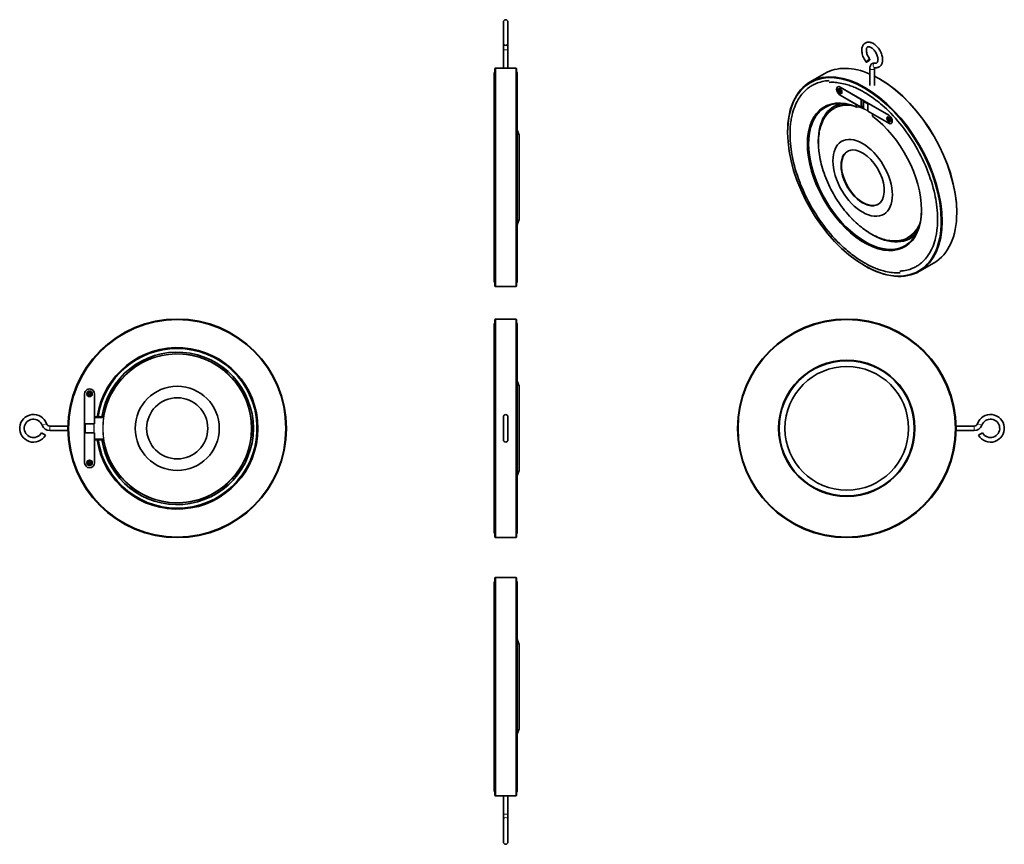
# Model space of a CAD drawing. Extents: x 1606 to 2462, y 125 to 842.
import ezdxf

# ---------------------------------------------------------------- set-up
doc = ezdxf.new("R2010")
doc.units = 0

msp = doc.modelspace()

# ---------------------------------------------------------------- linework, layer by layer
at = {"color": 7, "lineweight": 35}
for p, q in [((2026.28, 840), (2026.28, 821.36)), ((2030.28, 840), (2030.28, 821.36)), ((2030.28, 840), (2030.28, 820.57)), ((2026.28, 815.86), (2026.28, 800)), ((2030.28, 815.86), (2030.28, 800)), ((2018.78, 705), (2018.78, 799.5)), ((2019.28, 705), (2019.28, 800)), ((2019.28, 800), (2037.28, 800)), ((2037.28, 705), (2037.28, 800)), ((2037.78, 705), (2037.78, 799.5)), ((2344.99, 799.81), (2344.99, 784.83)), ((2348.99, 799.81), (2348.99, 784.83)), ((2018.28, 784.64), (2018.28, 795.75)), ((2038.28, 746.4), (2038.28, 795.75)), ((2305.85, 795.24), (2293.12, 787.9)), ((2018.28, 614.25), (2018.28, 784.64)), ((2038.28, 614.25), (2038.28, 784.64)), ((2319.06, 783.4), (2361.49, 758.9)), ((2319.06, 783.4), (2337.44, 772.78)), ((2333.2, 768.29), (2319.06, 776.46)), ((2337.44, 765.84), (2319.06, 776.46)), ((2343.1, 769.52), (2361.49, 758.9)), ((2361.49, 751.96), (2343.1, 762.58)), ((2361.49, 751.96), (2347.34, 760.13)), ((2040.03, 668.41), (2040.03, 737.11)), ((2018.78, 610.5), (2018.78, 705)), ((2019.28, 610), (2019.28, 705)), ((2037.28, 610), (2037.28, 705)), ((2037.78, 610.5), (2037.78, 705)), ((2038.28, 625.36), (2038.28, 663.6)), ((2400.86, 630.7), (2388.13, 623.35)), ((2019.28, 610), (2037.28, 610)), ((2018.28, 443.29), (2018.28, 577.55)), ((2018.78, 392.3), (2018.78, 581.3)), ((2019.28, 391.8), (2019.28, 581.8)), ((2019.28, 581.8), (2037.28, 581.8)), ((2037.28, 391.8), (2037.28, 581.8)), ((2037.78, 392.3), (2037.78, 581.3)), ((2038.28, 443.29), (2038.28, 577.55)), ((2018.28, 396.05), (2018.28, 530.31)), ((2040.03, 469.26), (2040.03, 523.39)), ((1662.14, 456.8), (1662.14, 516.8)), ((1662.14, 490.8), (1662.14, 516.8)), ((1670.64, 516.8), (1670.64, 496.8)), ((1670.64, 516.8), (1670.64, 490.8)), ((2026.28, 496.8), (2026.28, 476.8)), ((2030.28, 496.8), (2030.28, 476.8)), ((1631.79, 488.8), (1647.66, 488.8)), ((2435.75, 488.8), (2419.87, 488.8)), ((1631.79, 484.8), (1647.66, 484.8)), ((1662.14, 456.8), (1662.14, 482.8)), ((1670.64, 482.8), (1670.64, 456.8)), ((2435.75, 484.8), (2419.87, 484.8)), ((1670.64, 476.8), (1670.64, 456.8)), ((2040.03, 450.21), (2040.03, 469.26)), ((2038.28, 396.05), (2038.28, 443.29)), ((2019.28, 391.8), (2037.28, 391.8)), ((2018.28, 182.63), (2018.28, 353.02)), ((2018.78, 262.27), (2018.78, 356.77)), ((2019.28, 262.27), (2019.28, 357.27)), ((2019.28, 357.27), (2037.28, 357.27)), ((2037.28, 262.27), (2037.28, 357.27)), ((2037.78, 262.27), (2037.78, 356.77)), ((2038.28, 341.91), (2038.28, 353.02)), ((2018.28, 171.52), (2018.28, 341.91)), ((2038.28, 171.52), (2038.28, 341.91)), ((2040.03, 225.68), (2040.03, 294.38)), ((2018.78, 167.77), (2018.78, 262.27)), ((2019.28, 167.27), (2019.28, 262.27)), ((2037.28, 167.27), (2037.28, 262.27)), ((2037.78, 167.77), (2037.78, 262.27)), ((2019.28, 167.27), (2037.28, 167.27)), ((2026.28, 151.41), (2026.28, 167.27)), ((2030.28, 151.41), (2030.28, 167.27)), ((2026.28, 127.27), (2026.28, 146.7)), ((2026.28, 127.27), (2026.28, 145.91)), ((2030.28, 127.27), (2030.28, 146.7))]:
    msp.add_line(p, q, dxfattribs=at)
at = {"color": 7, "lineweight": 35, "ltscale": 0.038919}
msp.add_line((2026.28, 821.35), (2026.28, 820.57), dxfattribs=at)
at = {"color": 7, "lineweight": 35, "ltscale": 0.235703}
for p, q in [((2026.28, 820.57), (2026.28, 815.86)), ((2030.28, 820.57), (2030.28, 815.86)), ((2026.28, 146.7), (2026.28, 151.41)), ((2030.28, 146.7), (2030.28, 151.41))]:
    msp.add_line(p, q, dxfattribs=at)
at = {"color": 7, "lineweight": 13, "ltscale": 0.1}
for p, q in [((2026.28, 815.86), (2028.28, 815.86)), ((2028.28, 815.86), (2030.28, 815.86)), ((2028.28, 151.41), (2026.28, 151.41)), ((2030.28, 151.41), (2028.28, 151.41))]:
    msp.add_line(p, q, dxfattribs=at)
at = {"color": 7, "lineweight": 35, "ltscale": 0.035355}
for p, q in [((2018.78, 799.5), (2019.28, 800)), ((2037.78, 799.5), (2037.28, 800)), ((2018.78, 610.5), (2019.28, 610)), ((2037.78, 610.5), (2037.28, 610)), ((2018.78, 581.3), (2019.28, 581.8)), ((2037.28, 581.8), (2037.78, 581.3)), ((2018.78, 392.3), (2019.28, 391.8)), ((2037.28, 391.8), (2037.78, 392.3)), ((2018.78, 356.77), (2019.28, 357.27)), ((2037.78, 356.77), (2037.28, 357.27)), ((2018.78, 167.77), (2019.28, 167.27)), ((2037.78, 167.77), (2037.28, 167.27))]:
    msp.add_line(p, q, dxfattribs=at)
at = {"color": 7, "lineweight": 35, "ltscale": 0.020413}
for p, q in [((2353.71, 790.34), (2353.35, 790.54)), ((2273.45, 744.41), (2273.45, 744))]:
    msp.add_line(p, q, dxfattribs=at)
at = {"color": 7, "lineweight": 35, "ltscale": 0.036742}
for p, q in [((2318.21, 780.66), (2318.85, 780.29)), ((2318.85, 779.8), (2318.21, 780.17)), ((2361.45, 755.41), (2360.81, 755.78)), ((2361.7, 755.55), (2362.33, 755.19)), ((2362.33, 754.7), (2361.7, 755.06))]:
    msp.add_line(p, q, dxfattribs=at)
at = {"color": 7, "lineweight": 35, "ltscale": 0.024493}
for p, q in [((2318.21, 780.17), (2318.21, 780.66)), ((2319.91, 779.68), (2319.91, 779.19))]:
    msp.add_line(p, q, dxfattribs=at)
at = {"color": 7, "lineweight": 35, "ltscale": 0.010205}
for p, q in [((2318.21, 780.17), (2318.39, 780.27)), ((2361.27, 755.8), (2361.45, 755.9)), ((2361.27, 754.57), (2361.45, 754.68))]:
    msp.add_line(p, q, dxfattribs=at)
at = {"color": 7, "lineweight": 35, "ltscale": 0.014288}
for p, q in [((2318.39, 780.27), (2318.39, 780.56)), ((2319.27, 779.03), (2319.02, 779.17)), ((2360.81, 755.78), (2360.81, 756.06))]:
    msp.add_line(p, q, dxfattribs=at)
at = {"color": 7, "lineweight": 35, "ltscale": 0.036743}
for p, q in [((2319.02, 779.91), (2318.39, 780.27)), ((2318.85, 780.29), (2318.85, 781.03)), ((2318.85, 779.07), (2318.85, 779.8)), ((2319.02, 779.17), (2319.02, 779.91)), ((2319.27, 780.78), (2319.27, 780.05)), ((2319.27, 780.05), (2319.91, 779.68)), ((2319.91, 779.19), (2319.27, 779.56)), ((2319.27, 779.56), (2319.27, 778.82)), ((2360.64, 756.17), (2361.27, 755.8)), ((2361.27, 755.31), (2360.64, 755.68)), ((2361.27, 755.8), (2361.27, 756.53)), ((2361.45, 754.68), (2361.45, 755.41)), ((2361.7, 756.29), (2361.7, 755.55))]:
    msp.add_line(p, q, dxfattribs=at)
at = {"color": 7, "lineweight": 35, "ltscale": 0.024494}
for p, q in [((2318.85, 781.03), (2319.27, 780.78)), ((2319.27, 778.82), (2318.85, 779.07)), ((2361.27, 756.53), (2361.7, 756.29)), ((2361.7, 754.33), (2361.27, 754.57))]:
    msp.add_line(p, q, dxfattribs=at)
at = {"color": 7, "lineweight": 35, "ltscale": 0.010208}
for p, q in [((2318.85, 780.29), (2319.02, 780.4)), ((2360.64, 755.68), (2360.81, 755.78))]:
    msp.add_line(p, q, dxfattribs=at)
at = {"color": 7, "lineweight": 35, "ltscale": 0.010206}
for p, q in [((2318.85, 779.8), (2319.02, 779.91)), ((2319.27, 779.56), (2319.45, 779.66)), ((2318.85, 779.07), (2319.02, 779.17)), ((2361.7, 755.06), (2361.87, 755.17))]:
    msp.add_line(p, q, dxfattribs=at)
at = {"color": 7, "lineweight": 35, "ltscale": 0.026535}
for p, q in [((2319.02, 780.4), (2319.02, 780.93)), ((2361.45, 755.9), (2361.45, 756.43))]:
    msp.add_line(p, q, dxfattribs=at)
at = {"color": 7, "lineweight": 35, "ltscale": 0.010874}
msp.add_line((2319.25, 781.59), (2319.06, 781.7), dxfattribs=at)
at = {"color": 7, "lineweight": 35, "ltscale": 0.026537}
msp.add_line((2319.91, 779.4), (2319.45, 779.66), dxfattribs=at)
at = {"color": 7, "lineweight": 35, "ltscale": 0.010873}
for p, q in [((2320.6, 779.26), (2320.6, 779.04)), ((2363.02, 754.76), (2363.02, 754.54))]:
    msp.add_line(p, q, dxfattribs=at)
at = {"color": 7, "lineweight": 35, "ltscale": 0.347012}
for p, q in [((2337.44, 772.78), (2337.44, 765.84)), ((2343.1, 769.52), (2343.1, 762.58))]:
    msp.add_line(p, q, dxfattribs=at)
at = {"color": 7, "lineweight": 35, "ltscale": 0.244949}
msp.add_line((2339.21, 771.76), (2339.21, 766.86), dxfattribs=at)
at = {"color": 7, "lineweight": 35, "ltscale": 0.224536}
msp.add_line((2339.21, 771.11), (2343.1, 768.86), dxfattribs=at)
at = {"color": 7, "lineweight": 35, "ltscale": 0.291873}
msp.add_line((2339.32, 765.21), (2339.32, 771.05), dxfattribs=at)
at = {"color": 7, "lineweight": 13, "ltscale": 0.294861}
msp.add_line((2339.39, 765.11), (2339.39, 771), dxfattribs=at)
at = {"color": 7, "lineweight": 35, "ltscale": 0.046944}
msp.add_line((2314.61, 765.37), (2313.8, 764.9), dxfattribs=at)
at = {"color": 7, "lineweight": 35, "ltscale": 0.102393}
for p, q in [((2333.2, 768.29), (2333.2, 766.24)), ((2347.34, 760.13), (2347.34, 758.08))]:
    msp.add_line(p, q, dxfattribs=at)
at = {"color": 7, "lineweight": 35, "ltscale": 0.032261}
msp.add_line((2333.76, 765.92), (2333.2, 766.24), dxfattribs=at)
at = {"color": 7, "lineweight": 35, "ltscale": 0.142397}
msp.add_line((2336.57, 766.35), (2333.76, 765.92), dxfattribs=at)
at = {"color": 7, "lineweight": 35, "ltscale": 0.102062}
msp.add_line((2339.21, 766.86), (2337.44, 765.84), dxfattribs=at)
at = {"color": 7, "lineweight": 35, "ltscale": 0.018946}
msp.add_line((2339.32, 766.76), (2338.94, 766.71), dxfattribs=at)
at = {"color": 7, "lineweight": 13, "ltscale": 0.008971}
msp.add_line((2339.32, 765.21), (2339.16, 765.12), dxfattribs=at)
at = {"color": 7, "lineweight": 35, "ltscale": 0.024496}
for p, q in [((2360.64, 755.68), (2360.64, 756.17)), ((2362.33, 755.19), (2362.33, 754.7))]:
    msp.add_line(p, q, dxfattribs=at)
at = {"color": 7, "lineweight": 35, "ltscale": 0.010207}
msp.add_line((2361.27, 755.31), (2361.45, 755.41), dxfattribs=at)
at = {"color": 7, "lineweight": 35, "ltscale": 0.03674}
for p, q in [((2361.27, 754.57), (2361.27, 755.31)), ((2361.7, 755.06), (2361.7, 754.33))]:
    msp.add_line(p, q, dxfattribs=at)
at = {"color": 7, "lineweight": 35, "ltscale": 0.014289}
msp.add_line((2361.7, 754.53), (2361.45, 754.68), dxfattribs=at)
at = {"color": 7, "lineweight": 35, "ltscale": 0.010875}
msp.add_line((2361.67, 757.1), (2361.49, 757.21), dxfattribs=at)
at = {"color": 7, "lineweight": 35, "ltscale": 0.026534}
msp.add_line((2362.33, 754.9), (2361.87, 755.17), dxfattribs=at)
at = {"color": 7, "lineweight": 35, "ltscale": 0.255834}
msp.add_line((2040.03, 741.59), (2038.28, 746.4), dxfattribs=at)
at = {"color": 7, "lineweight": 35, "ltscale": 0.223953}
for p, q in [((2040.03, 737.11), (2040.03, 741.59)), ((2040.03, 294.38), (2040.03, 298.86))]:
    msp.add_line(p, q, dxfattribs=at)
at = {"color": 7, "lineweight": 35, "ltscale": 0.255835}
msp.add_line((2040.03, 668.41), (2038.28, 663.6), dxfattribs=at)
at = {"color": 7, "lineweight": 35, "ltscale": 0.020412}
for p, q in [((2420.53, 674.6), (2420.53, 674.19)), ((2340.27, 628.26), (2340.63, 628.06))]:
    msp.add_line(p, q, dxfattribs=at)
at = {"color": 7, "lineweight": 35, "ltscale": 0.046945}
msp.add_line((2379.37, 653.22), (2378.55, 652.76), dxfattribs=at)
at = {"color": 7, "lineweight": 35, "ltscale": 0.25583}
for p, q in [((2040.03, 523.39), (2038.28, 528.2)), ((2040.03, 450.21), (2038.28, 445.4)), ((2040.03, 298.86), (2038.28, 303.67)), ((2040.03, 225.68), (2038.28, 220.87))]:
    msp.add_line(p, q, dxfattribs=at)
at = {"color": 7, "lineweight": 35, "ltscale": 0.045}
for p, q in [((1665.19, 517.1), (1666.09, 517.1)), ((1666.09, 516.5), (1665.19, 516.5)), ((1666.09, 517.1), (1666.09, 518)), ((1666.09, 515.6), (1666.09, 516.5)), ((1666.69, 518), (1666.69, 517.1)), ((1666.69, 517.1), (1667.59, 517.1)), ((1666.69, 516.5), (1666.69, 515.6)), ((1667.59, 516.5), (1666.69, 516.5)), ((1665.19, 457.1), (1666.09, 457.1)), ((1666.09, 456.5), (1665.19, 456.5)), ((1666.09, 457.1), (1666.09, 458)), ((1666.09, 455.6), (1666.09, 456.5)), ((1666.69, 458), (1666.69, 457.1)), ((1666.69, 457.1), (1667.59, 457.1)), ((1666.69, 456.5), (1666.69, 455.6)), ((1667.59, 456.5), (1666.69, 456.5))]:
    msp.add_line(p, q, dxfattribs=at)
at = {"color": 7, "lineweight": 35, "ltscale": 0.03}
for p, q in [((1665.19, 516.5), (1665.19, 517.1)), ((1666.09, 518), (1666.69, 518)), ((1666.69, 515.6), (1666.09, 515.6)), ((1667.59, 517.1), (1667.59, 516.5)), ((1665.19, 456.5), (1665.19, 457.1)), ((1666.09, 458), (1666.69, 458)), ((1666.69, 455.6), (1666.09, 455.6)), ((1667.59, 457.1), (1667.59, 456.5))]:
    msp.add_line(p, q, dxfattribs=at)
at = {"color": 7, "lineweight": 35, "ltscale": 0.125405}
for p, q in [((1670.64, 496.8), (1673.15, 496.8)), ((1670.64, 476.8), (1673.15, 476.8))]:
    msp.add_line(p, q, dxfattribs=at)
at = {"color": 7, "lineweight": 35, "ltscale": 0.039716}
for p, q in [((1673.95, 496.8), (1673.15, 496.8)), ((1673.95, 476.8), (1673.15, 476.8))]:
    msp.add_line(p, q, dxfattribs=at)
at = {"color": 7, "lineweight": 35, "ltscale": 0.160332}
for p, q in [((1677.15, 496.8), (1673.95, 496.8)), ((1677.15, 476.8), (1673.95, 476.8))]:
    msp.add_line(p, q, dxfattribs=at)
at = {"color": 7, "lineweight": 13, "ltscale": 0.012388}
for p, q in [((1678.66, 496.72), (1678.9, 496.76)), ((1678.66, 476.88), (1678.9, 476.84))]:
    msp.add_line(p, q, dxfattribs=at)
at = {"color": 7, "lineweight": 35, "ltscale": 0.333339}
msp.add_line((2026.28, 496.8), (2026.28, 490.13), dxfattribs=at)
at = {"color": 7, "lineweight": 13, "ltscale": 0.2}
for p, q in [((1625.19, 489.47), (1628.96, 490.8)), ((1631.79, 484.8), (1631.79, 488.8)), ((2435.75, 488.8), (2435.75, 484.8)), ((2438.58, 490.8), (2442.35, 489.47))]:
    msp.add_line(p, q, dxfattribs=at)
at = {"color": 7, "lineweight": 35, "ltscale": 0.425}
for p, q in [((1662.14, 490.8), (1670.64, 490.8)), ((1662.14, 482.8), (1670.64, 482.8))]:
    msp.add_line(p, q, dxfattribs=at)
at = {"color": 7, "lineweight": 35, "ltscale": 0.4}
for p, q in [((1662.39, 482.8), (1662.39, 490.8)), ((1662.64, 482.8), (1662.64, 490.8))]:
    msp.add_line(p, q, dxfattribs=at)
at = {"color": 7, "lineweight": 13, "ltscale": 0.4}
for p, q in [((1670.02, 490.8), (1670.02, 482.8)), ((1670.27, 490.8), (1670.27, 482.8))]:
    msp.add_line(p, q, dxfattribs=at)
at = {"color": 7, "lineweight": 35, "ltscale": 0.376295}
for p, q in [((1678.17, 496.3), (1670.64, 496.3)), ((1678.17, 477.3), (1670.64, 477.3))]:
    msp.add_line(p, q, dxfattribs=at)
at = {"color": 7, "lineweight": 13, "ltscale": 0.376295}
for p, q in [((1678.17, 496.05), (1670.64, 496.05)), ((1678.17, 477.55), (1670.64, 477.55))]:
    msp.add_line(p, q, dxfattribs=at)
at = {"color": 7, "lineweight": 13, "ltscale": 0.0125}
for p, q in [((1678.17, 496.3), (1678.17, 496.05)), ((1678.17, 477.55), (1678.17, 477.3))]:
    msp.add_line(p, q, dxfattribs=at)
at = {"color": 7, "lineweight": 13, "ltscale": 0.012459}
for p, q in [((1678.54, 496.15), (1678.42, 496.37)), ((1678.42, 477.23), (1678.54, 477.45))]:
    msp.add_line(p, q, dxfattribs=at)
at = {"color": 7, "lineweight": 13, "ltscale": 0.000111}
msp.add_line((2026.28, 490.13), (2026.28, 490.13), dxfattribs=at)
at = {"color": 7, "lineweight": 35, "ltscale": 0.167767}
msp.add_line((2026.28, 486.78), (2026.28, 490.13), dxfattribs=at)
at = {"color": 7, "lineweight": 35, "ltscale": 0.2}
msp.add_line((1624.55, 482.77), (1628.01, 480.75), dxfattribs=at)
at = {"color": 7, "lineweight": 35, "ltscale": 0.000171}
msp.add_line((2026.28, 481.76), (2026.28, 481.77), dxfattribs=at)
at = {"color": 7, "lineweight": 35, "ltscale": 0.248134}
msp.add_line((2026.28, 476.8), (2026.28, 481.76), dxfattribs=at)
at = {"color": 7, "lineweight": 35, "ltscale": 0.199998}
msp.add_line((2439.53, 480.75), (2442.98, 482.77), dxfattribs=at)
at = {"color": 7, "lineweight": 35, "ltscale": 0.000227}
msp.add_line((2026.28, 145.91), (2026.28, 145.91), dxfattribs=at)
at = {"color": 7, "lineweight": 35}
for points in [[(2340.99, 821.75), (2341.53, 822.03), (2342.04, 822.22), (2342.64, 822.37), (2343.25, 822.46), (2343.79, 822.49), (2344.33, 822.47), (2344.91, 822.4), (2345.49, 822.28), (2346.2, 822.08), (2346.78, 821.86), (2347.45, 821.55), (2348.13, 821.18), (2348.78, 820.76), (2349.39, 820.31), (2350.2, 819.64), (2350.86, 819.02), (2351.62, 818.19), (2352.35, 817.31), (2353.02, 816.37), (2353.64, 815.39), (2354.2, 814.37), (2354.69, 813.33), (2355.12, 812.26), (2355.47, 811.18), (2355.68, 810.37), (2355.85, 809.57), (2355.99, 808.59), (2356.05, 807.65), (2356.05, 806.79), (2356, 806.12), (2355.9, 805.45), (2355.76, 804.83), (2355.58, 804.22), (2355.33, 803.6), (2355.05, 803.07), (2354.73, 802.57), (2354.4, 802.14), (2354.1, 801.82), (2353.7, 801.46), (2353.23, 801.12), (2352.99, 800.97)], [(2341.87, 805.12), (2341.17, 806.04), (2340.54, 807.01), (2339.96, 808.02), (2339.44, 809.05), (2338.99, 810.11), (2338.62, 811.18), (2338.32, 812.26), (2338.15, 813.06), (2338.01, 813.97), (2337.94, 814.81), (2337.92, 815.63), (2337.96, 816.44), (2338.07, 817.23), (2338.24, 817.99), (2338.48, 818.71), (2338.72, 819.26), (2338.97, 819.72), (2339.25, 820.15), (2339.66, 820.67), (2340.06, 821.08), (2340.51, 821.44), (2340.99, 821.75)], [(2344.99, 807.61), (2344.45, 808.34), (2343.94, 809.1), (2343.47, 809.92), (2343.08, 810.72), (2342.72, 811.55), (2342.43, 812.38), (2342.21, 813.2), (2342.05, 813.98), (2341.95, 814.78), (2341.92, 815.54), (2341.95, 816.14), (2342.05, 816.73), (2342.18, 817.19), (2342.35, 817.58), (2342.53, 817.87), (2342.74, 818.11), (2342.99, 818.29)], [(2342.99, 818.29), (2343.27, 818.41), (2343.61, 818.48), (2343.96, 818.49), (2344.37, 818.43), (2344.8, 818.33), (2345.28, 818.15), (2345.8, 817.9), (2346.39, 817.54), (2346.99, 817.12), (2347.58, 816.62), (2348.17, 816.04), (2348.75, 815.4), (2349.31, 814.7), (2349.83, 813.95), (2350.31, 813.16), (2350.74, 812.35), (2351.11, 811.52), (2351.43, 810.69), (2351.69, 809.86), (2351.87, 809.06), (2352, 808.28), (2352.06, 807.53), (2352.05, 806.92), (2351.99, 806.33), (2351.89, 805.82), (2351.73, 805.36), (2351.56, 805.02), (2351.37, 804.76), (2351.14, 804.54), (2350.99, 804.43)], [(2347.03, 803.84), (2346.61, 803.55), (2346.24, 803.23), (2345.89, 802.82), (2345.62, 802.4), (2345.39, 801.94), (2345.22, 801.45), (2345.09, 800.91), (2345.01, 800.29), (2344.99, 799.81)], [(2349.68, 804.27), (2349.16, 804.33), (2348.66, 804.33), (2348.14, 804.26), (2347.63, 804.11), (2347.16, 803.91), (2347.03, 803.84)], [(2349.1, 800.43), (2349.01, 800.15), (2348.99, 799.81)], [(2352.99, 800.97), (2352.46, 800.7), (2351.94, 800.51), (2351.31, 800.34), (2350.73, 800.26), (2350.1, 800.23), (2349.47, 800.27), (2349.01, 800.33)], [(2350.99, 804.43), (2350.71, 804.31), (2350.39, 804.24), (2350.02, 804.24), (2349.68, 804.27)], [(2371.25, 621.99), (2369.96, 621.94), (2368.65, 621.93), (2367.32, 621.97), (2365.99, 622.05), (2364.58, 622.18), (2363.16, 622.35), (2361.62, 622.59), (2360.06, 622.88), (2358.5, 623.23), (2356.92, 623.62), (2355.79, 623.94), (2354.66, 624.28), (2353.57, 624.62), (2352.49, 625), (2351.4, 625.39), (2350.3, 625.81), (2349.21, 626.25), (2348.11, 626.71), (2347.01, 627.2), (2345.06, 628.12), (2343.33, 628.99), (2341.54, 629.95), (2339.75, 630.96), (2337.97, 632.03), (2335.97, 633.29), (2333.77, 634.77), (2331.58, 636.33), (2329.4, 637.97), (2328.31, 638.81), (2326.96, 639.9), (2325.61, 641.02), (2324.27, 642.17), (2322.14, 644.06), (2320.56, 645.53), (2318.73, 647.29), (2316.66, 649.36), (2314.62, 651.5), (2312.61, 653.7), (2310.63, 655.97), (2308.69, 658.28), (2306.78, 660.66), (2304.92, 663.08), (2303.09, 665.56), (2301.31, 668.08), (2299.57, 670.64), (2297.88, 673.25), (2296.24, 675.89), (2294.65, 678.57), (2293.11, 681.27), (2291.63, 684.01), (2290.2, 686.77), (2288.83, 689.55), (2287.52, 692.35), (2286.27, 695.17), (2285.09, 697.99), (2283.97, 700.83), (2282.91, 703.67), (2281.92, 706.52), (2281, 709.36), (2280.15, 712.2), (2279.36, 715.03), (2278.65, 717.85), (2278.08, 720.35), (2277.61, 722.57), (2277.19, 724.8), (2276.81, 727.02), (2276.49, 729.22), (2276.17, 731.67), (2275.9, 734.36), (2275.7, 737.01), (2275.58, 739.63), (2275.54, 740.92), (2275.53, 742.54), (2275.54, 744.14), (2275.59, 745.72), (2275.66, 747.28), (2275.79, 749.1), (2275.95, 750.88), (2276.09, 752.07), (2276.25, 753.25), (2276.42, 754.42), (2276.61, 755.56), (2276.82, 756.7), (2277.05, 757.82), (2277.3, 758.93), (2277.76, 760.74), (2278.32, 762.68), (2278.94, 764.56), (2279.62, 766.38), (2279.98, 767.27), (2280.36, 768.15), (2280.93, 769.38), (2281.74, 770.98), (2282.61, 772.53), (2283.54, 774.02), (2284.02, 774.74), (2284.96, 776.05), (2285.89, 777.23), (2286.85, 778.36), (2287.86, 779.43), (2288.37, 779.95), (2289.29, 780.81), (2290.07, 781.49), (2290.86, 782.15), (2291.67, 782.77), (2292.5, 783.37), (2293.18, 783.83), (2293.87, 784.27), (2294.56, 784.69), (2295.27, 785.09), (2296.13, 785.54), (2297, 785.97), (2298.24, 786.52), (2299.5, 787.02), (2300.79, 787.46), (2302.1, 787.85), (2303.5, 788.21), (2304.93, 788.5), (2306.38, 788.74), (2307.86, 788.92), (2308.75, 789), (2309.64, 789.06)], [(2309.72, 787.56), (2310.97, 787.61), (2312.23, 787.61), (2313.51, 787.58), (2314.8, 787.5), (2316.16, 787.38), (2317.54, 787.21), (2319.03, 786.98), (2320.53, 786.69), (2322.05, 786.36), (2323.59, 785.98), (2324.69, 785.67), (2325.8, 785.34), (2326.85, 785), (2327.91, 784.64), (2328.98, 784.25), (2330.04, 783.84), (2331.12, 783.41), (2332.19, 782.96), (2333.27, 782.48), (2335.18, 781.58), (2336.88, 780.72), (2338.63, 779.78), (2340.39, 778.79), (2342.15, 777.74), (2344.11, 776.49), (2346.27, 775.04), (2348.44, 773.51), (2350.59, 771.89), (2351.66, 771.05), (2352.99, 769.98), (2354.32, 768.88), (2355.65, 767.75), (2357.75, 765.88), (2359.31, 764.43), (2361.12, 762.69), (2363.16, 760.64), (2365.18, 758.52), (2367.17, 756.34), (2369.12, 754.1), (2371.05, 751.81), (2372.93, 749.46), (2374.78, 747.06), (2376.59, 744.61), (2378.36, 742.11), (2380.08, 739.57), (2381.75, 736.99), (2383.38, 734.38), (2384.95, 731.72), (2386.48, 729.04), (2387.95, 726.33), (2389.36, 723.6), (2390.71, 720.85), (2392.01, 718.07), (2393.25, 715.28), (2394.42, 712.49), (2395.53, 709.68), (2396.57, 706.87), (2397.55, 704.05), (2398.47, 701.24), (2399.31, 698.43), (2400.08, 695.63), (2400.79, 692.85), (2401.36, 690.37), (2401.82, 688.18), (2402.23, 685.98), (2402.6, 683.79), (2402.93, 681.62), (2403.23, 679.2), (2403.5, 676.56), (2403.7, 673.94), (2403.82, 671.37), (2403.85, 670.09), (2403.87, 668.51), (2403.85, 666.94), (2403.81, 665.39), (2403.68, 662.96), (2403.54, 661.19), (2403.32, 659.15), (2403.17, 658), (2403, 656.87), (2402.81, 655.74), (2402.6, 654.63), (2402.38, 653.54), (2402.14, 652.46), (2401.69, 650.69), (2401.15, 648.81), (2400.55, 646.98), (2399.89, 645.22), (2399.17, 643.51), (2398.62, 642.32), (2397.83, 640.77), (2396.99, 639.28), (2396.1, 637.85), (2395.17, 636.48), (2394.3, 635.33), (2393.39, 634.22), (2392.45, 633.17), (2391.47, 632.17), (2390.6, 631.34), (2389.86, 630.69), (2389.1, 630.07), (2388.33, 629.47), (2387.54, 628.91), (2386.89, 628.47), (2386.24, 628.06), (2385.58, 627.66), (2384.91, 627.27), (2384.09, 626.84), (2383.26, 626.43), (2382.08, 625.91), (2380.88, 625.44), (2379.65, 625.01), (2378.4, 624.64), (2377.06, 624.3), (2375.69, 624.02), (2374.3, 623.79), (2372.89, 623.62), (2372.04, 623.54), (2371.17, 623.48)], [(2367.98, 649.72), (2366.98, 649.68), (2365.82, 649.69), (2364.65, 649.74), (2363.46, 649.83), (2362.26, 649.98), (2360.78, 650.21), (2359.28, 650.52), (2357.77, 650.9), (2356.24, 651.34), (2354.71, 651.85), (2353.17, 652.42), (2351.61, 653.06), (2350.06, 653.77), (2348.49, 654.54), (2346.93, 655.37), (2345.37, 656.26), (2343.8, 657.22), (2343.09, 657.67), (2341.71, 658.59), (2340.34, 659.56), (2338.97, 660.57), (2337.6, 661.63), (2336.07, 662.87), (2334.55, 664.16), (2333.05, 665.51), (2331.56, 666.9), (2330.09, 668.35), (2328.63, 669.84), (2327.2, 671.38), (2325.79, 672.96), (2324.4, 674.58), (2323.04, 676.24), (2321.7, 677.94), (2320.39, 679.67), (2319.12, 681.44), (2317.87, 683.24), (2316.66, 685.07), (2315.48, 686.93), (2314.33, 688.81), (2313.23, 690.72), (2312.16, 692.64), (2311.13, 694.59), (2310.14, 696.55), (2309.19, 698.53), (2308.29, 700.51), (2307.42, 702.51), (2306.61, 704.51), (2305.84, 706.52), (2305.11, 708.54), (2304.44, 710.55), (2303.81, 712.56), (2303.23, 714.57), (2302.7, 716.57), (2302.22, 718.56), (2301.79, 720.54), (2301.42, 722.5), (2301.09, 724.45), (2300.82, 726.39), (2300.66, 727.74), (2300.52, 729.08), (2300.41, 730.42), (2300.33, 731.74), (2300.26, 733.89), (2300.25, 735.7), (2300.29, 737.48), (2300.39, 739.23), (2300.55, 740.94), (2300.75, 742.62), (2301.01, 744.25), (2301.32, 745.85), (2301.69, 747.4), (2302.1, 748.91), (2302.57, 750.37), (2303.09, 751.79), (2303.66, 753.15), (2304.05, 754), (2304.47, 754.83), (2304.9, 755.64), (2305.35, 756.42), (2305.89, 757.27), (2306.44, 758.09), (2307.26, 759.19), (2308.12, 760.22), (2309.03, 761.2), (2309.98, 762.11), (2310.88, 762.89), (2311.82, 763.61), (2312.79, 764.29), (2313.8, 764.9)], [(2339.29, 765.08), (2339.31, 765.12), (2339.32, 765.21)]]:
    msp.add_lwpolyline(points, dxfattribs=at)
at = {"color": 7, "lineweight": 13}
for points in [[(2339.16, 765.12), (2339.07, 765.06), (2338.98, 764.97), (2338.83, 764.77)], [(2338.83, 764.77), (2339.13, 764.97), (2339.28, 765.07)], [(2338.83, 764.77), (2339, 764.76), (2339.13, 764.77), (2339.2, 764.79), (2339.32, 764.84)], [(1678.42, 496.37), (1678.49, 496.41), (1678.6, 496.51), (1678.9, 496.76)], [(1678.54, 496.15), (1678.62, 496.22), (1678.72, 496.37), (1678.78, 496.48), (1678.9, 496.76)], [(1678.9, 476.84), (1678.65, 477.05), (1678.55, 477.14), (1678.42, 477.23)], [(1678.9, 476.84), (1678.82, 477.05), (1678.71, 477.26), (1678.62, 477.37), (1678.54, 477.45)]]:
    msp.add_lwpolyline(points, dxfattribs=at)
at = {"color": 7, "lineweight": 35}
for centre, radius in [((1742.64, 486.8), 95), ((1742.64, 486.8), 94.5), ((2324.89, 486.8), 95), ((2324.89, 486.8), 94.5), ((2324.89, 486.8), 59.25), ((2324.89, 486.8), 58.75), ((2324.89, 486.8), 53.75), ((1742.64, 486.8), 36.59), ((1666.39, 516.8), 2.38), ((1666.39, 516.8), 2.18), ((1742.64, 486.8), 26.59), ((1666.39, 456.8), 2.38), ((1666.39, 456.8), 2.18)]:
    msp.add_circle(centre, radius, dxfattribs=at)
at = {"color": 7, "lineweight": 13}
msp.add_circle((1742.64, 486.8), 64.42, dxfattribs=at)
at = {"color": 7, "lineweight": 35}
for centre, radius, start, end in [((2028.28, 840), 2, 90.00005, 180.00005), ((2028.28, 840), 2, 359.99996, 89.99995), ((2019.03, 795.75), 0.75, 109.47129, 179.99999), ((2037.53, 795.75), 0.75, 0, 70.52874), ((2348.94, 799.96), 0.378, 78.96795, 90.84398), ((2339.23, 765.13), 0.07, 308.13416, 322.18623), ((2019.03, 614.25), 0.75, 180.00001, 250.52871), ((2037.53, 614.25), 0.75, 289.47126, 0), ((2019.03, 577.55), 0.75, 109.47126, 179.99999), ((2037.53, 577.55), 0.75, 0, 70.5287), ((1742.64, 486.8), 70.21, 188.18875, 171.81125), ((1742.64, 486.8), 69.42, 90, 171.71788), ((1742.64, 486.8), 69.42, 188.28212, 90), ((1742.64, 486.8), 66.25, 188.6816, 171.3184), ((1742.64, 486.8), 64.75, 188.81571, 171.18429), ((1666.39, 516.8), 4.25, 0, 180.00001), ((1666.39, 516.8), 4.25, 0, 180.00001), ((1617.64, 486.8), 12, 19.47122, 329.75253), ((1678.16, 496.8), 0.5, 270, 351.1843), ((2028.28, 496.8), 2, 90.00036, 180.00031), ((2028.28, 496.8), 2, 359.99969, 89.99964), ((2449.89, 486.8), 12, 210.24747, 160.52878), ((1617.64, 486.8), 8, 19.47122, 329.75253), ((1631.79, 491.8), 7, 199.47118, 270.00004), ((1631.79, 491.8), 3, 199.4712, 270.00002), ((2435.75, 491.8), 3, 269.99998, 340.5288), ((2435.75, 491.8), 7, 269.99996, 340.52882), ((2449.89, 486.8), 8, 210.24747, 160.52878), ((1678.16, 476.8), 0.5, 8.8157, 90), ((2028.28, 476.8), 2, 179.99988, 269.99991), ((2028.28, 476.8), 2, 270.00009, 0.00012), ((1666.39, 456.8), 4.25, 180.00001, 0), ((1666.39, 456.8), 4.25, 180.00001, 0), ((2019.03, 396.05), 0.75, 180.00001, 250.52874), ((2037.53, 396.05), 0.75, 289.4713, 0), ((2019.03, 353.02), 0.75, 109.47126, 179.99999), ((2037.53, 353.02), 0.75, 0, 70.5287), ((2019.03, 171.52), 0.75, 180.00001, 250.52873), ((2037.53, 171.52), 0.75, 289.4713, 0), ((2028.28, 127.27), 2, 179.99995, 269.99995), ((2028.28, 127.27), 2, 270.00005, 0.00004)]:
    msp.add_arc(centre, radius, start, end, dxfattribs=at)
at = {"color": 7, "lineweight": 13}
for centre, radius, start, end in [((2028.06, 820.57), 1.78, 166.58042, 179.99087), ((2028.49, 820.57), 1.78, 0.00914, 13.42018), ((1742.64, 486.8), 64.51, 171.11935, 188.88065), ((1742.64, 486.8), 64.78, 171.70163, 188.29837), ((1678.17, 496.82), 0.523, 270.14997, 299.14462), ((1678.17, 496.81), 0.764, 270.04937, 299.51504), ((1678.17, 476.79), 0.764, 60.4863, 89.95177), ((1678.17, 476.78), 0.523, 60.85538, 89.85003)]:
    msp.add_arc(centre, radius, start, end, dxfattribs=at)
at = {"color": 7, "lineweight": 35}
for centre, major_axis, ratio, start_param, end_param in [((2028.28, 821.36), (2, 0), 0.863858, 3.141589, 4.712389), ((2028.28, 821.36), (2, 0), 0.863858, 4.712389, 6.283189), ((2343.43, 806.36), (1.56, 1.25), 0.207916, 0.000001, 3.141591), ((2343.43, 806.36), (1.56, 1.25), 0.207916, 3.141591, 4.081021), ((2343.43, 806.36), (1.56, 1.25), 0.207916, 4.081021, 6.283186), ((2340.63, 705.62), (-47.5, 82.27), 0.57735, 3.141633, 6.283225), ((2353.35, 712.97), (-47.5, 82.27), 0.57735, 5.622621, 6.283225), ((2340.27, 705.42), (-47.25, 81.84), 0.57735, 3.926991, 7.068583), ((2340.63, 705.62), (-47.5, 82.27), 0.57735, 0.00004, 0.785398), ((2353.35, 712.97), (-47.5, 82.27), 0.57735, 5.497787, 5.562803), ((2353.35, 712.97), (-47.5, 82.27), 0.57735, 3.926991, 5.497787), ((2353.71, 713.18), (-47.25, 81.84), 0.57735, 3.926991, 5.497787), ((2319.06, 779.93), (-2.12, 3.68), 0.57735, 0, 2.356194), ((2319.06, 779.93), (-2.12, 3.68), 0.57735, 0, 2.356194), ((2319.06, 779.93), (-2.12, 3.68), 0.57735, 5.497787, 6.283185), ((2319.06, 779.93), (-2.12, 3.68), 0.57735, 5.497787, 6.283185), ((2319.06, 779.93), (-1.19, 2.06), 0.57735, 5.497787, 10.210176), ((2319.06, 779.93), (1.09, -1.88), 0.57735, 2.355993, 7.068816), ((2319.41, 780.13), (-0.94, 1.62), 0.57735, 5.624817, 6.008828), ((2319.06, 779.93), (-1.19, 2.06), 0.57735, 3.926991, 5.497787), ((2319.06, 779.93), (1.09, -1.88), 0.57735, 0.78563, 2.355993), ((2340.27, 705.42), (-35.1, 60.8), 0.57735, 5.640708, 10.210176), ((2319.41, 780.13), (-0.94, 1.62), 0.57735, 3.415964, 3.799962), ((2340.83, 705.74), (-34.71, 60.12), 0.57735, 6.022882, 7.068583), ((2346.99, 709.3), (-33.13, 57.37), 0.57735, 6.111867, 7.068583), ((2346.99, 709.3), (-32.38, 56.08), 0.57735, 5.98112, 6.283214), ((2340.83, 705.74), (-34.71, 60.12), 0.57735, 5.642337, 6.022882), ((2346.99, 709.3), (-32.38, 56.08), 0.57735, 5.666205, 5.691431), ((2340.27, 705.42), (-35.1, 60.8), 0.57735, 3.926991, 5.354867), ((2361.49, 755.43), (-1.19, 2.06), 0.57735, 5.497787, 10.210176), ((2361.49, 755.43), (1.09, -1.88), 0.57735, 2.355993, 7.068816), ((2361.84, 755.64), (-0.94, 1.62), 0.57735, 5.624817, 6.008828), ((2361.49, 755.43), (-2.12, 3.68), 0.57735, 3.141593, 5.497787), ((2361.49, 755.43), (-2.12, 3.68), 0.57735, 3.141593, 5.497787), ((2361.49, 755.43), (-1.19, 2.06), 0.57735, 3.926991, 5.497787), ((2361.49, 755.43), (1.09, -1.88), 0.57735, 0.78563, 2.355993), ((2361.84, 755.64), (-0.94, 1.62), 0.57735, 3.415964, 3.799962), ((2361.49, 755.43), (-2.12, 3.68), 0.57735, 2.356194, 3.141593), ((2361.49, 755.43), (-2.12, 3.68), 0.57735, 2.356194, 3.141593), ((2340.27, 705.42), (-47.25, 81.84), 0.57735, 0.785398, 2.356194), ((2338.68, 704.5), (-18.29, 31.69), 0.57735, 5.997787, 12.280972), ((2340.83, 705.74), (-34.71, 60.12), 0.57735, 0.785398, 3.401892), ((2346.99, 709.3), (-33.13, 57.37), 0.57735, 0.785398, 0.894675), ((2338.68, 704.5), (-13.29, 23.03), 0.57735, 5.997787, 6.283214), ((2338.68, 704.5), (-13.29, 23.03), 0.57735, 3.141621, 5.997787), ((2338.68, 704.5), (-13.29, 23.03), 0.57735, 0.000028, 3.141621), ((2339.03, 704.71), (-13.29, 23.03), 0.57735, 0.013294, 2.856194), ((2339.03, 704.71), (-13.29, 23.03), 0.57735, 2.856194, 3.128341), ((2340.83, 705.74), (-34.71, 60.12), 0.57735, 3.401892, 3.921092), ((2353.35, 712.97), (-47.5, 82.27), 0.57735, 3.141633, 3.926991), ((2340.27, 705.42), (-47.25, 81.84), 0.57735, 2.356194, 3.926991), ((2346.99, 709.3), (-32.38, 56.08), 0.57735, 3.141616, 3.443559), ((2346.99, 709.3), (-33.13, 57.37), 0.57735, 2.249988, 3.312902), ((2346.77, 707.87), (31.77, -55.13), 0.586942, 5.993887, 6.283713), ((2340.63, 705.62), (-47.5, 82.27), 0.57735, 2.356194, 3.141633)]:
    msp.add_ellipse(centre, major_axis=major_axis, ratio=ratio, start_param=start_param, end_param=end_param, dxfattribs=at)
at = {"color": 7, "lineweight": 13}
for centre, major_axis, ratio, start_param, end_param in [((2346.99, 799.81), (2, 0), 0.57735, 3.141589, 6.283186), ((2349.35, 802.3), (-0.33, -1.97), 0.736781, 3.141598, 6.283185), ((2319.31, 780.07), (0.94, -1.62), 0.57735, 0.551501, 2.589677), ((2319.25, 780.03), (0.95, -1.65), 0.57735, 0.78563, 2.355993), ((2345.84, 708.64), (-32.21, 55.79), 0.57735, 5.997787, 9.13938), ((2346.18, 708.83), (-32.38, 56.08), 0.57735, 5.997787, 6.283214), ((2345.84, 708.64), (32.21, -55.79), 0.57735, 2.686286, 2.856194), ((2346.18, 708.83), (32.38, -56.08), 0.57735, 2.762776, 2.856194), ((2345.84, 708.64), (32.21, -55.79), 0.57735, 2.416463, 2.602652), ((2346.18, 708.83), (32.38, -56.08), 0.57735, 2.510058, 2.58068), ((2345.88, 708.66), (-32.26, 55.87), 0.57735, 5.558666, 5.652784), ((2339.11, 765.56), (0.25, -0.433), 0.57735, 5.65165, 6.080926), ((2339.49, 764.94), (0.207, -0.141), 0.786636, 3.141598, 4.350152), ((2339.57, 765.21), (0.25, 0), 0.57735, 3.141593, 3.926991), ((2338.84, 765.42), (0.395, -0.664), 0.580923, 0.264466, 0.773914), ((2345.93, 708.69), (-32.39, 56.1), 0.57735, 5.559577, 5.642621), ((2361.73, 755.57), (0.94, -1.62), 0.57735, 0.551501, 2.589677), ((2361.67, 755.54), (0.95, -1.65), 0.57735, 0.78563, 2.355993), ((2345.84, 708.64), (32.21, -55.79), 0.57735, 5.997787, 6.738668), ((2346.18, 708.83), (32.38, -56.08), 0.57735, 0.000023, 0.378574), ((2028.28, 146.7), (2, 0), 0.942809, 6.283181, 9.424782)]:
    msp.add_ellipse(centre, major_axis=major_axis, ratio=ratio, start_param=start_param, end_param=end_param, dxfattribs=at)

doc.saveas('drawing.dxf')
